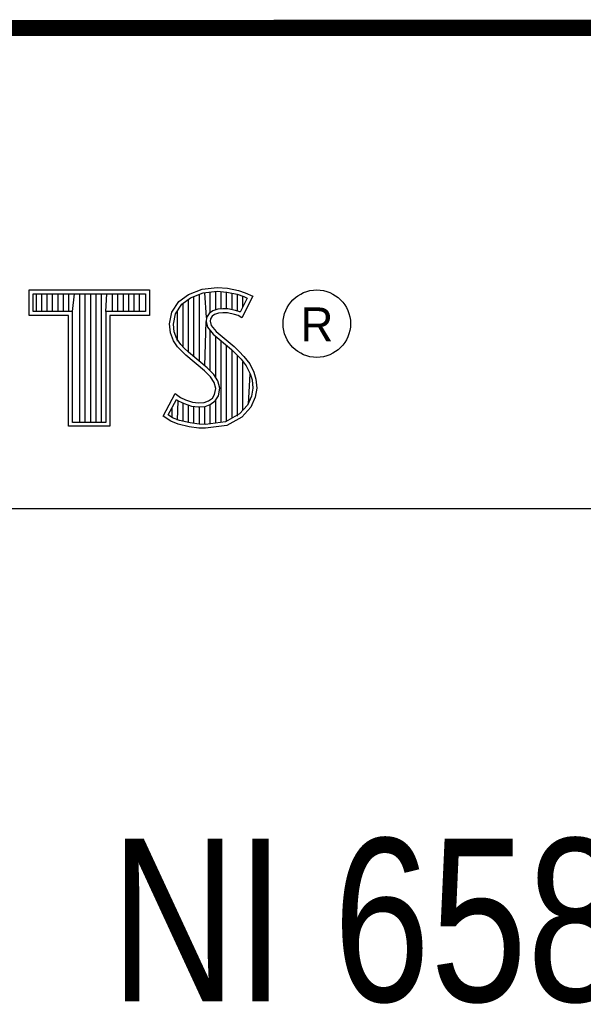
# Model space of a CAD drawing. Header units: inches. Extents: x 0 to 22, y 0 to 17.
# Tile 25 of 29: x 18.452 to 19.144, y 1.761 to 2.97. Entities that reach past the tile are written whole.
import ezdxf

# ---------------------------------------------------------------- set-up
doc = ezdxf.new("R2010")
doc.units = ezdxf.units.IN
doc.header["$LTSCALE"] = 1.21
doc.header["$MEASUREMENT"] = 0
doc.layers.get('0').update_dxf_attribs({"linetype": 'CONTINUOUS'})
doc.styles.get("Standard").update_dxf_attribs({"font": 'txt', "width": 0.8})

msp = doc.modelspace()

# ---------------------------------------------------------------- linework, layer by layer
at = {"color": 2, "linetype": 'CONTINUOUS'}
for p, q in [((16.3737, 2.9596), (21.5037, 2.9596)), ((16.375, 2.96), (21.5, 2.96)), ((18.4641, 2.6383), (18.6117, 2.6383)), ((18.4641, 2.607), (18.4641, 2.6383)), ((18.6117, 2.6383), (18.6117, 2.607)), ((18.6599, 2.6327), (18.6766, 2.6393)), ((18.6766, 2.6393), (18.695, 2.6413)), ((18.6777, 2.6346), (18.6951, 2.6365)), ((18.6865, 2.6103), (18.6865, 2.6355)), ((18.6932, 2.6137), (18.6932, 2.6362)), ((18.695, 2.6413), (18.7074, 2.6405)), ((18.6951, 2.6365), (18.7067, 2.6356)), ((18.6998, 2.6149), (18.6998, 2.6361)), ((18.7065, 2.6148), (18.7065, 2.6357)), ((18.7067, 2.6356), (18.7196, 2.6329)), ((18.7074, 2.6405), (18.7209, 2.6376)), ((18.7209, 2.6376), (18.7293, 2.6347)), ((18.469, 2.6334), (18.6068, 2.6334)), ((18.469, 2.6119), (18.469, 2.6334)), ((18.4729, 2.6119), (18.4729, 2.6334)), ((18.4795, 2.6119), (18.4795, 2.6334)), ((18.4862, 2.6119), (18.4862, 2.6334)), ((18.4929, 2.6119), (18.4929, 2.6334)), ((18.4996, 2.6119), (18.4996, 2.6334)), ((18.5062, 2.6119), (18.5062, 2.6334)), ((18.5129, 2.6119), (18.5129, 2.6334)), ((18.5174, 2.6119), (18.5196, 2.6334)), ((18.5263, 2.4756), (18.5263, 2.6334)), ((18.5329, 2.4756), (18.5329, 2.6334)), ((18.5396, 2.4756), (18.5396, 2.6334)), ((18.5463, 2.4756), (18.5463, 2.6334)), ((18.553, 2.4756), (18.553, 2.6334)), ((18.5584, 2.6119), (18.5596, 2.6334)), ((18.5663, 2.6119), (18.5663, 2.6334)), ((18.573, 2.6119), (18.573, 2.6334)), ((18.5797, 2.6119), (18.5797, 2.6334)), ((18.5863, 2.6119), (18.5863, 2.6334)), ((18.593, 2.6119), (18.593, 2.6334)), ((18.5997, 2.6119), (18.5997, 2.6334)), ((18.6068, 2.6334), (18.6068, 2.6119)), ((18.6391, 2.6108), (18.648, 2.624)), ((18.648, 2.624), (18.6599, 2.6327)), ((18.6516, 2.6206), (18.6622, 2.6284)), ((18.6598, 2.5616), (18.6598, 2.6266)), ((18.6622, 2.6284), (18.6777, 2.6346)), ((18.6664, 2.556), (18.6664, 2.6301)), ((18.6731, 2.5504), (18.6731, 2.6327)), ((18.6819, 2.6044), (18.6798, 2.6348)), ((18.7132, 2.6137), (18.7132, 2.6343)), ((18.7196, 2.6329), (18.7275, 2.6302)), ((18.7199, 2.6121), (18.7199, 2.6328)), ((18.7319, 2.6281), (18.7233, 2.6108)), ((18.7385, 2.6304), (18.7252, 2.6039)), ((18.7265, 2.6173), (18.7265, 2.6305)), ((18.7275, 2.6302), (18.7319, 2.6281)), ((18.7293, 2.6347), (18.7385, 2.6304)), ((18.5174, 2.6119), (18.469, 2.6119)), ((18.5174, 2.4756), (18.5174, 2.6119)), ((18.6068, 2.6119), (18.5584, 2.6119)), ((18.5584, 2.6119), (18.5584, 2.4756)), ((18.6437, 2.6089), (18.6516, 2.6206)), ((18.6464, 2.5754), (18.6464, 2.613)), ((18.6531, 2.5683), (18.6531, 2.6217)), ((18.6897, 2.6126), (18.6851, 2.6093)), ((18.6958, 2.6144), (18.6897, 2.6126)), ((18.7018, 2.6151), (18.6958, 2.6144)), ((18.708, 2.6148), (18.7018, 2.6151)), ((18.7172, 2.6129), (18.708, 2.6148)), ((18.7227, 2.6112), (18.7172, 2.6129)), ((18.5125, 2.607), (18.4641, 2.607)), ((18.5125, 2.4708), (18.5125, 2.607)), ((18.6117, 2.607), (18.5633, 2.607)), ((18.5633, 2.607), (18.5633, 2.4708)), ((18.6362, 2.5964), (18.6391, 2.6108)), ((18.6411, 2.5962), (18.6437, 2.6089)), ((18.6798, 2.5449), (18.6815, 2.5996)), ((18.6819, 2.6044), (18.6815, 2.5996)), ((18.6815, 2.5996), (18.683, 2.5925)), ((18.6851, 2.6093), (18.6819, 2.6044)), ((18.6866, 2.6027), (18.6864, 2.5999)), ((18.6864, 2.5999), (18.6875, 2.5947)), ((18.6887, 2.6059), (18.6866, 2.6027)), ((18.6918, 2.6082), (18.6887, 2.6059)), ((18.6967, 2.6097), (18.6918, 2.6082)), ((18.7019, 2.6102), (18.6967, 2.6097)), ((18.7074, 2.6099), (18.7019, 2.6102)), ((18.716, 2.6082), (18.7074, 2.6099)), ((18.7206, 2.6068), (18.716, 2.6082)), ((18.7252, 2.6039), (18.7206, 2.6068)), ((18.7233, 2.6108), (18.7227, 2.6112)), ((18.6374, 2.5855), (18.6362, 2.5964)), ((18.6421, 2.5866), (18.6411, 2.5962)), ((18.683, 2.5925), (18.6901, 2.5838)), ((18.6865, 2.5387), (18.6865, 2.5882)), ((18.6875, 2.5947), (18.6936, 2.5872)), ((18.6936, 2.5872), (18.7157, 2.5688)), ((18.6411, 2.5757), (18.6374, 2.5855)), ((18.6463, 2.5682), (18.6411, 2.5757)), ((18.6455, 2.578), (18.6421, 2.5866)), ((18.6501, 2.5713), (18.6455, 2.578)), ((18.6901, 2.5838), (18.7125, 2.5652)), ((18.6932, 2.5305), (18.6932, 2.5812)), ((18.6998, 2.4757), (18.6998, 2.5757)), ((18.6506, 2.5639), (18.6463, 2.5682)), ((18.6541, 2.5673), (18.6501, 2.5713)), ((18.6564, 2.5581), (18.6506, 2.5639)), ((18.6597, 2.5617), (18.6541, 2.5673)), ((18.7065, 2.4766), (18.7065, 2.5701)), ((18.7125, 2.5652), (18.7183, 2.5593)), ((18.7132, 2.4809), (18.7132, 2.5645)), ((18.7157, 2.5688), (18.7218, 2.5627)), ((18.6794, 2.5388), (18.6564, 2.5581)), ((18.6827, 2.5424), (18.6597, 2.5617)), ((18.7183, 2.5593), (18.7242, 2.5532)), ((18.7199, 2.4834), (18.7199, 2.5577)), ((18.7218, 2.5627), (18.7278, 2.5564)), ((18.7242, 2.5532), (18.7306, 2.5449)), ((18.7278, 2.5564), (18.7348, 2.5475)), ((18.6869, 2.5313), (18.6794, 2.5388)), ((18.6908, 2.5344), (18.6827, 2.5424)), ((18.7265, 2.4907), (18.7265, 2.5501)), ((18.7306, 2.5449), (18.7354, 2.5353)), ((18.7348, 2.5475), (18.7399, 2.5371)), ((18.6913, 2.5244), (18.6869, 2.5313)), ((18.6957, 2.5264), (18.6908, 2.5344)), ((18.7332, 2.4981), (18.7354, 2.5353)), ((18.7354, 2.5353), (18.7377, 2.5278)), ((18.7377, 2.5278), (18.7385, 2.5177)), ((18.7399, 2.5371), (18.7425, 2.5287)), ((18.7425, 2.5287), (18.7434, 2.5175)), ((18.6933, 2.5172), (18.6913, 2.5244)), ((18.6918, 2.51), (18.6933, 2.5172)), ((18.6983, 2.5174), (18.6957, 2.5264)), ((18.6964, 2.5082), (18.6983, 2.5174)), ((18.7385, 2.5177), (18.737, 2.5079)), ((18.7434, 2.5175), (18.7417, 2.5066)), ((18.6285, 2.4832), (18.6434, 2.5109)), ((18.6348, 2.4848), (18.6451, 2.5037)), ((18.6434, 2.5109), (18.6498, 2.5063)), ((18.6451, 2.5037), (18.6472, 2.5021)), ((18.6498, 2.5063), (18.6561, 2.5031)), ((18.6561, 2.5031), (18.6645, 2.5002)), ((18.6841, 2.502), (18.689, 2.5054)), ((18.689, 2.5054), (18.6918, 2.51)), ((18.6926, 2.502), (18.6964, 2.5082)), ((18.737, 2.5079), (18.7321, 2.4969)), ((18.7417, 2.5066), (18.7362, 2.4942)), ((18.6397, 2.4814), (18.6397, 2.4939)), ((18.6464, 2.4783), (18.6472, 2.5021)), ((18.6472, 2.5021), (18.6542, 2.4986)), ((18.6531, 2.4769), (18.6531, 2.499)), ((18.6542, 2.4986), (18.6634, 2.4955)), ((18.6598, 2.4753), (18.6598, 2.4967)), ((18.6634, 2.4955), (18.6719, 2.4945)), ((18.6645, 2.5002), (18.672, 2.4994)), ((18.6664, 2.4743), (18.6664, 2.4951)), ((18.6719, 2.4945), (18.68, 2.4952)), ((18.672, 2.4994), (18.6789, 2.4999)), ((18.6731, 2.4733), (18.6731, 2.4943)), ((18.6789, 2.4999), (18.6841, 2.502)), ((18.6798, 2.4731), (18.6798, 2.4951)), ((18.68, 2.4952), (18.6864, 2.4976)), ((18.6864, 2.4976), (18.6926, 2.502)), ((18.6865, 2.4739), (18.6865, 2.4977)), ((18.6932, 2.4748), (18.6932, 2.5024)), ((18.7321, 2.4969), (18.7222, 2.4859)), ((18.7362, 2.4942), (18.7252, 2.4821)), ((18.638, 2.4769), (18.6285, 2.4832)), ((18.6402, 2.4812), (18.6348, 2.4848)), ((18.6486, 2.4778), (18.6402, 2.4812)), ((18.7222, 2.4859), (18.7053, 2.4764)), ((18.7252, 2.4821), (18.7068, 2.4717)), ((18.5633, 2.4708), (18.5125, 2.4708)), ((18.5584, 2.4756), (18.5174, 2.4756)), ((18.6472, 2.4732), (18.638, 2.4769)), ((18.6607, 2.4703), (18.6472, 2.4732)), ((18.6616, 2.4751), (18.6486, 2.4778)), ((18.6722, 2.4686), (18.6607, 2.4703)), ((18.6727, 2.4734), (18.6616, 2.4751)), ((18.6806, 2.4683), (18.6722, 2.4686)), ((18.6804, 2.4731), (18.6727, 2.4734)), ((18.7053, 2.4764), (18.6804, 2.4731)), ((18.7068, 2.4717), (18.6806, 2.4683)), ((16.7288, 2.37), (21.5, 2.37))]:
    msp.add_line(p, q, dxfattribs=at)
at = {"color": 7, "linetype": 'CONTINUOUS', "const_width": 0.02}
msp.add_lwpolyline([(13.6, 2.9595), (21.5, 2.96)], dxfattribs=at)
at = {"color": 2, "linetype": 'CONTINUOUS'}
msp.add_circle((18.8172, 2.5968), 0.0414, dxfattribs=at)

# ---------------------------------------------------------------- texts
msp.add_text('R', height=0.0418, dxfattribs=at).set_placement((18.7972, 2.5749))
at = {"color": 7, "linetype": 'CONTINUOUS', "insert": (18.9387, 1.9646), "char_height": 0.2, "width": 1.12, "attachment_point": 2}
msp.add_mtext('NI 6585\\P ', dxfattribs=at)

doc.saveas('drawing.dxf')
